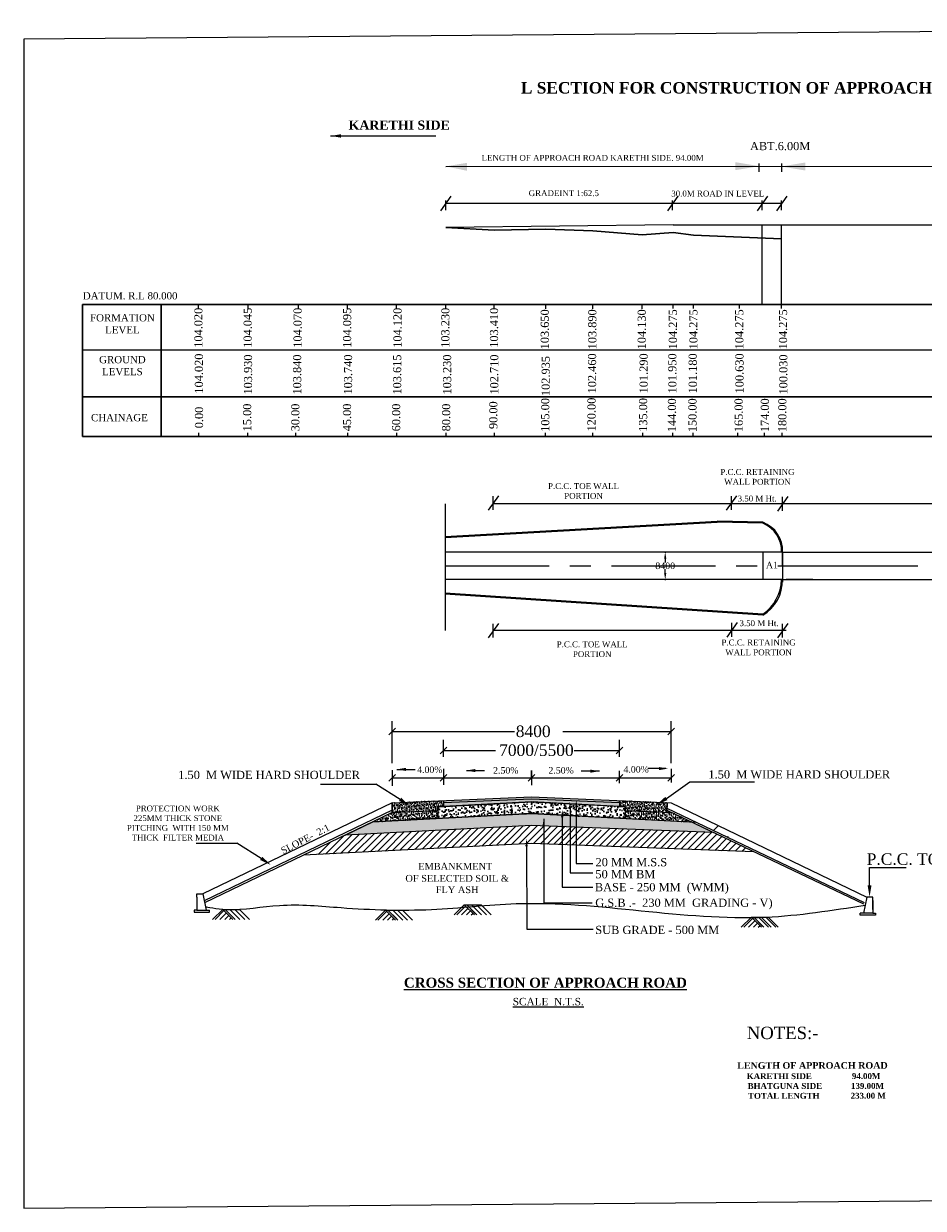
# Model space of a CAD drawing. Header units: millimetres. Extents: x -27872795 to 29991973, y -11755161 to 541449.
# Tile 19 of 37: x -20025824 to -19751111, y -11738645 to -11376943. Entities that reach past the tile are written whole.
import ezdxf

# ---------------------------------------------------------------- set-up
doc = ezdxf.new("R2010")
doc.units = ezdxf.units.MM
doc.header["$MEASUREMENT"] = 0
doc.linetypes.add('CENTER', pattern=[50.8, 31.75, -6.35, 6.35, -6.35])
doc.styles.get("Standard").update_dxf_attribs({"font": 'times.ttf'})
doc.dimstyles.get("Standard").update_dxf_attribs({"dimtxt": 400, "dimasz": 300, "dimexe": 150, "dimexo": 100, "dimgap": 0.09, "dimtad": 1, "dimtih": 1, "dimtoh": 1, "dimdec": 0, "dimzin": 0, "dimdsep": 46, "dimtxsty": 'Standard', "dimcen": 0.09, "dimadec": 0, "dimazin": 0, "dimtfac": 1, "dimtdec": 0, "dimtofl": 0, "dimtmove": 0, "dimatfit": 3, "dimfxl": 150, "dimtolj": 1, "dimtzin": 0, "dimarcsym": 0})
pattern_1 = [(37.5, (-25206599.44, -8935270.4), (-31.18171, 953.77777), [0, -752.4, 0, -841.5, 0, -804.375]), (7.5, (-25206599.4, -8935270.4), (876.03947, 1396.9623), [0, -405.9, 0, -678.15, 0, -259.875]), (327.5, (-25207208.3, -8935270.4), (1541.50022, 2.80123), [0, -247.5, 0, -891, 0, -1163.25]), (317.5, (-25207208.3, -8935270.4), (1488.03267, 434.4494), [0, -123.75, 0, -584.1, 0, -668.25])]
pattern_2 = [(37.5, (-25206599.44, -8935270.4), (-24.94537, 763.02221), [0, -601.92, 0, -673.2, 0, -643.5]), (7.5, (-25206599.4, -8935270.4), (700.83158, 1117.56984), [0, -324.72, 0, -542.52, 0, -207.9]), (327.5, (-25207086.5, -8935270.4), (1233.20018, 2.240985), [0, -198, 0, -712.8, 0, -930.6]), (317.5, (-25207086.5, -8935270.4), (1190.42614, 347.55952), [0, -99, 0, -467.28, 0, -534.6])]

# ---------------------------------------------------------------- blocks, each defined once
blk = doc.blocks.new('*D75')
at = {"color": 0, "lineweight": -2, "ltscale": 3000, "transparency": 16777216}
for p, q in [((-19830071, -11538282), (-19829771, -11538282)), ((-19829921, -11540282), (-19829921, -11541465)), ((-19829921, -11544682), (-19829921, -11543500)), ((-19830071, -11546682), (-19829771, -11546682))]:
    blk.add_line(p, q, dxfattribs=at)
at = {"color": 0, "lineweight": 25, "ltscale": 3000, "transparency": 16777216}
for points in [[(-19830254, -11540282), (-19829588, -11540282), (-19829921, -11538282)], [(-19830254, -11544682), (-19829588, -11544682), (-19829921, -11546682)]]:
    blk.add_solid(points, dxfattribs=at)
at = {"layer": 'Defpoints', "color": 0, "lineweight": 25, "ltscale": 3000, "transparency": 16777216}
for p in [(-19845612, -11538282), (-19829921, -11538282), (-19845612, -11546682)]:
    blk.add_point(p, dxfattribs=at)
at = {"color": 2, "ltscale": 3000, "transparency": 16777216, "insert": (-19829921, -11542482), "char_height": 2000, "attachment_point": 5}
blk.add_mtext('\\A1;{\\C0;8400}', dxfattribs=at)

msp = doc.modelspace()

# ---------------------------------------------------------------- hatches: boundary and pattern name
at = {"lineweight": 30}
h = msp.add_hatch(dxfattribs=at)
h.set_pattern_fill('AR-SAND', scale=396, style=0)
h.set_pattern_definition(pattern_2)
h.paths.add_polyline_path([(-19899267.8, -11617222.9), (-19899262.8, -11616059.5), (-19897629.3, -11615970.4), (-19897629.2, -11615967.2), (-19897587.8, -11614160.4), (-19913347.9, -11614828.9), (-19913347.9, -11617820.1)])
h = msp.add_hatch(dxfattribs=at)
h.set_pattern_fill('AR-CONC', scale=297, style=0)
h.set_pattern_definition([(50, (-25206599.4, -8935270.4), (2130.26274, -186.37384), [222.75, -2450.25]), (355, (-25206599.4, -8935270.4), (-412.0915, 2234.0106), [178.2, -1960.2]), (100.4514, (-25206422, -8935286), (1718.17286, 2047.63544), [189.3084, -2082.3921]), (46.1842, (-25206599.4, -8934676.4), (3169.7059, -491.5915), [334.125, -3675.375]), (96.6356, (-25206335.3, -8934717.4), (2775.9482, 2893.13), [283.9626, -3123.5876]), (351.1842, (-25206599.4, -8934676.4), (2775.946, 2893.1322), [267.3, -2940.3]), (21, (-25206302.4, -8934824.9), (1772.81394, -1195.7781), [222.75, -2450.25]), (326, (-25206302.4, -8934825), (722.6465, 2153.6956), [178.2, -1960.2]), (71.4514, (-25206154.7, -8934924.5), (2495.4612, 957.9156), [189.3084, -2082.3921]), (37.5, (-25206599.44, -8935270.4), (36.11477, 988.69475), [0, -1936.44, 0, -1989.9, 0, -1967.625]), (7.5, (-25206599.4, -8935270.4), (781.31653, 1171.40278), [0, -1134.54, 0, -1891.89, 0, -749.925]), (327.5, (-25207261.75, -8935270.4), (1585.45264, -66.98797), [0, -742.5, 0, -2316.6, 0, -3073.95]), (317.5, (-25207558.8, -8935270.4), (1732.06292, 297.3118), [0, -965.25, 0, -1538.46, 0, -2182.95])])
h.paths.add_polyline_path([(-19870719.4, -11613622.6), (-19843843.4, -11614762.6), (-19843841.5, -11614160.8), (-19870719.4, -11613020.7), (-19897587.8, -11614160.4), (-19897601.6, -11614762.9)])
h.paths.add_polyline_path([(-19870714.1, -11614501.6), (-19843847.3, -11615967.9), (-19843843.4, -11614762.6), (-19870719.4, -11613622.6), (-19897587.8, -11614762.3), (-19897587.8, -11615968.1)])
h = msp.add_hatch(dxfattribs=at)
h.set_pattern_fill('AR-SAND', scale=396, style=0)
h.set_pattern_definition(pattern_2)
h.paths.add_polyline_path([(-19843841.5, -11614160.8), (-19843841.5, -11614762.7), (-19843843.4, -11614762.7), (-19843843.4, -11615894.6), (-19842175.8, -11615981.1), (-19842181, -11617222.5), (-19829459, -11617762.1), (-19829332.4, -11614776.2)])
h = msp.add_hatch(dxfattribs=at)
h.set_pattern_fill('AR-SAND', scale=495, style=0)
h.set_pattern_definition(pattern_1)
h.paths.add_polyline_path([(-19913347.9, -11617820.1), (-19919233.9, -11620655.7), (-19899278, -11619621.5), (-19899267.8, -11617222.9)])
h = msp.add_hatch(dxfattribs=at)
h.set_pattern_fill('AR-CONC', scale=396, style=0)
h.set_pattern_definition([(50, (-25206599.4, -8935270.4), (2840.3503, -248.49845), [297, -3267]), (355, (-25206599.4, -8935270.4), (-549.4553, 2978.6808), [237.6, -2613.6]), (100.4514, (-25206362.7, -8935291), (2290.8972, 2730.1806), [252.4112, -2776.5228]), (46.1842, (-25206599.4, -8934478.4), (4226.2746, -655.4553), [445.5, -4900.5]), (96.6356, (-25206247.3, -8934533), (3701.2643, 3857.5068), [378.6167, -4164.7835]), (351.1842, (-25206599.4, -8934478.4), (3701.2613, 3857.5097), [356.4, -3920.4]), (21, (-25206203.4, -8934676.4), (2363.7519, -1594.3708), [297, -3267]), (326, (-25206203.4, -8934676.4), (963.5287, 2871.5942), [237.6, -2613.6]), (71.4514, (-25206006.5, -8934809.3), (3327.2816, 1277.2208), [252.4112, -2776.5228]), (37.5, (-25206599.4, -8935270.4), (48.15303, 1318.25966), [0, -2581.92, 0, -2653.2, 0, -2623.5]), (7.5, (-25206599.4, -8935270.4), (1041.75537, 1561.87038), [0, -1512.72, 0, -2522.52, 0, -999.9]), (327.5, (-25207482.5, -8935270.4), (2113.93685, -89.3173), [0, -990, 0, -3088.8, 0, -4098.6]), (317.5, (-25207878.5, -8935270.4), (2309.41723, 396.41573), [0, -1287, 0, -2051.28, 0, -2910.6])])
h.paths.add_polyline_path([(-19857101.1, -11615244.7), (-19870714.1, -11614501.6), (-19899262.8, -11616059.5), (-19899278, -11619621.5), (-19870732.3, -11618142.2), (-19857101.1, -11618848.8)])
h.paths.add_polyline_path([(-19842175.8, -11615981.1), (-19843847.4, -11615981.1), (-19843847.3, -11615968.3), (-19857101.1, -11615244.7), (-19857101.1, -11618848.8), (-19842190.9, -11619621.8), (-19842184.9, -11617801.4)])
h = msp.add_hatch(dxfattribs=at)
h.set_pattern_fill('AR-SAND', scale=495, style=0)
h.set_pattern_definition(pattern_1)
h.paths.add_polyline_path([(-19821907.3, -11620673.4), (-19827866.4, -11617829.7), (-19842181, -11617222.5), (-19842190.9, -11619621.8)])
h = msp.add_hatch()
h.set_pattern_fill('AR-CONC', scale=495, style=0)
h.set_pattern_definition([(50, (-25206599.4, -8935270.4), (3550.4379, -310.623), [371.25, -4083.75]), (355, (-25206599.4, -8935270.4), (-686.819, 3723.351), [297, -3267]), (100.4514, (-25206303.6, -8935296.3), (2863.6214, 3412.7257), [315.514, -3470.6535]), (46.1842, (-25206599.4, -8934280.4), (5282.8432, -819.319), [556.875, -6125.625]), (96.6356, (-25206159, -8934348.7), (4626.5804, 4821.8835), [473.271, -5205.9793]), (351.1842, (-25206599.4, -8934280.4), (4626.5766, 4821.887), [445.5, -4900.5]), (21, (-25206104.4, -8934528), (2954.6899, -1992.9635), [371.25, -4083.75]), (326, (-25206104.4, -8934528), (1204.411, 3589.4927), [297, -3267]), (71.4514, (-25205858.2, -8934694), (4159.102, 1596.526), [315.514, -3470.6535]), (37.5, (-25206599.4, -8935270.4), (60.19128, 1647.82458), [0, -3227.4, 0, -3316.5, 0, -3279.375]), (7.5, (-25206599.4, -8935270.4), (1302.1942, 1952.33797), [0, -1890.9, 0, -3153.15, 0, -1249.875]), (327.5, (-25207703.3, -8935270.4), (2642.42106, -111.64662), [0, -1237.5, 0, -3861, 0, -5123.25]), (317.5, (-25208198.3, -8935270.4), (2886.7715, 495.5197), [0, -1608.75, 0, -2564.1, 0, -3638.25])])
h.paths.add_polyline_path([(-19870732.3, -11618142.2), (-19919233.9, -11620655.7), (-19927699.6, -11624734.1), (-19870750.5, -11621782.7), (-19858994.8, -11622228.5), (-19858994.8, -11618750.7)])
h.paths.add_polyline_path([(-19857070.9, -11618850.4), (-19857070.9, -11622301.5), (-19815165.6, -11623890.6), (-19821907.3, -11620673.4)])
h.paths.add_polyline_path([(-19857070.9, -11618850.4), (-19858994.8, -11618750.7), (-19858994.8, -11622228.5), (-19857070.9, -11622301.5)])

# ---------------------------------------------------------------- linework, layer by layer
at = {"color": 7, "lineweight": 25, "ltscale": 2000}
for p, q in [((-19932092.5, -11411214), (-19899948.6, -11411214)), ((-19896953.7, -11420503), (-19520211.7, -11420382.5)), ((-19801266.4, -11422143), (-19801266.4, -11419635)), ((-19794384.9, -11419635), (-19794384.9, -11422143)), ((-19896953.7, -11433883.4), (-19896953.7, -11430903.9)), ((-19827650.4, -11431862.7), (-19896953.7, -11431862.7)), ((-19794384.9, -11431862.7), (-19829039.4, -11431862.7)), ((-19827650.4, -11433883.4), (-19827650.4, -11430903.9)), ((-19800270, -11433883.4), (-19800270, -11430903.9)), ((-19794384.9, -11433883.4), (-19794384.9, -11430903.9)), ((-19897134, -11523529.7), (-19897134, -11562269.9))]:
    msp.add_line(p, q, dxfattribs=at)
at = {"color": 7}
for p, q in [((-19895369.7, -11429645.4), (-19898537.7, -11434079.9)), ((-19826066.4, -11429645.4), (-19829234.4, -11434079.9)), ((-19798686, -11429645.4), (-19801854, -11434079.9)), ((-19792800.9, -11429645.4), (-19795968.9, -11434079.9)), ((-20007866.1, -11463894.8), (-20007866.1, -11462651.3)), ((-20007866.1, -11463894.8), (-20007866.1, -11462651.3)), ((-19972447.2, -11464020.8), (-19972447.2, -11462651.3)), ((-19957261.8, -11464020.8), (-19957261.8, -11462651.3)), ((-19941953.7, -11464020.8), (-19941953.7, -11462651.3)), ((-19941953.7, -11464020.8), (-19941953.7, -11462651.3)), ((-19941953.7, -11464020.8), (-19941953.7, -11462651.3)), ((-19926953.7, -11464020.8), (-19926953.7, -11462651.3)), ((-19926953.7, -11464020.8), (-19926953.7, -11462651.3)), ((-19926953.7, -11464020.8), (-19926953.7, -11462651.3)), ((-19926953.7, -11464020.8), (-19926953.7, -11462651.3)), ((-19926953.7, -11464020.8), (-19926953.7, -11462651.3)), ((-19911953.7, -11464020.8), (-19911953.7, -11462651.3)), ((-19911953.7, -11464020.8), (-19911953.7, -11462651.3)), ((-19911953.7, -11464020.8), (-19911953.7, -11462651.3)), ((-19911953.7, -11464020.8), (-19911953.7, -11462651.3)), ((-19911953.7, -11464020.8), (-19911953.7, -11462651.3)), ((-19896953.7, -11464020.8), (-19896953.7, -11462651.3)), ((-19896953.7, -11464020.8), (-19896953.7, -11462651.3)), ((-19896953.7, -11464020.8), (-19896953.7, -11462651.3)), ((-19882117, -11464020.8), (-19882117, -11462651.3)), ((-19882117, -11464020.8), (-19882117, -11462651.3)), ((-19882117, -11464020.8), (-19882117, -11462651.3)), ((-19866406.2, -11464020.8), (-19866406.2, -11462651.3)), ((-19866406.2, -11464020.8), (-19866406.2, -11462651.3)), ((-19866406.2, -11464020.8), (-19866406.2, -11462651.3)), ((-19851995.2, -11464020.8), (-19851995.2, -11462651.3)), ((-19851995.2, -11464020.8), (-19851995.2, -11462651.3)), ((-19851995.2, -11464020.8), (-19851995.2, -11462651.3)), ((-19836995.2, -11464020.8), (-19836995.2, -11462651.3)), ((-19836995.2, -11464020.8), (-19836995.2, -11462651.3)), ((-19827538.9, -11463894.8), (-19827538.9, -11462651.3)), ((-19821284.4, -11463894.8), (-19821284.4, -11462651.3)), ((-19821284.4, -11463894.8), (-19821284.4, -11462651.3)), ((-19807273.6, -11463894.8), (-19807273.6, -11462651.3)), ((-19794385.9, -11463894.8), (-19794385.9, -11462651.3)), ((-20007866.1, -11476574.2), (-19773391.4, -11476574.2)), ((-19773391.4, -11476574.2), (-19496801.5, -11476574.2)), ((-19880846.4, -11521059.4), (-19884014.4, -11525493.9)), ((-19882430.4, -11525383.3), (-19882430.4, -11521170)), ((-19803687.6, -11523529.7), (-19882430.4, -11523529.7)), ((-19792998.7, -11523529.7), (-19845307.9, -11523529.7)), ((-19808143.1, -11521059.4), (-19811311.1, -11525493.9)), ((-19809727.1, -11525383.3), (-19809727.1, -11521170)), ((-19792505.2, -11521312.4), (-19795673.2, -11525746.9)), ((-19794089.2, -11525636.3), (-19794089.2, -11521423)), ((-19773391.4, -11523529.7), (-19794089.2, -11523529.7)), ((-19747275, -11523529.7), (-19773391.4, -11523529.7)), ((-19762381.5, -11523529.7), (-19773391.4, -11523529.7)), ((-19800089.2, -11538282.2), (-19800089.2, -11546682.2)), ((-19794089.2, -11538282.2), (-19773391.4, -11538282.2)), ((-19773391.4, -11538282.2), (-19505211.7, -11538282.2)), ((-19794089.2, -11546682.2), (-19773391.4, -11546682.2)), ((-19773391.4, -11546682.2), (-19505211.7, -11546682.2)), ((-19807962.4, -11559799.6), (-19811130.4, -11564234.1)), ((-19809546.4, -11564123.5), (-19809546.4, -11559910.3)), ((-19880846.4, -11560064.5), (-19884014.4, -11564499)), ((-19882430.4, -11564388.4), (-19882430.4, -11560175.1)), ((-19845307.9, -11562269.9), (-19882430.4, -11562269.9)), ((-19792998.7, -11562269.9), (-19845307.9, -11562269.9)), ((-19792505.2, -11560052.7), (-19795673.2, -11564487.2)), ((-19794089.2, -11564376.5), (-19794089.2, -11560163.3)), ((-19913343, -11602746.5), (-19913343, -11589871.9)), ((-19828091, -11602746.5), (-19828091, -11589871.9)), ((-19913343, -11593091.2), (-19875923.1, -11593091.2)), ((-19897587.8, -11600815.9), (-19897587.8, -11595555)), ((-19861205.8, -11593091.2), (-19828091, -11593091.2)), ((-19843850.5, -11600815.9), (-19843850.5, -11595555)), ((-19897587.8, -11598859.5), (-19881725.2, -11598859.5)), ((-19857715.5, -11598859.5), (-19843850.5, -11598859.5)), ((-19912328.1, -11606238.8), (-19914357.9, -11608268.6)), ((-19913343, -11604907.8), (-19913343, -11609599.5)), ((-19911835.8, -11604639.5), (-19906291.7, -11604639.5)), ((-19896572.9, -11606238.8), (-19898602.7, -11608268.6)), ((-19897587.8, -11604494.8), (-19897587.8, -11609390.7)), ((-19890649.7, -11605002.3), (-19885105.6, -11605002.3)), ((-19869702.1, -11606225.6), (-19871731.9, -11608255.4)), ((-19870717, -11607253.7), (-19870717, -11604996)), ((-19870717, -11604996), (-19870717, -11609485.1)), ((-19850024.5, -11605151.7), (-19855568.6, -11605151.7)), ((-19842835.6, -11606238.8), (-19844865.4, -11608268.6)), ((-19843850.5, -11608864.8), (-19843850.5, -11605090.4)), ((-19829718.3, -11604361.2), (-19835262.4, -11604361.2)), ((-19827076.1, -11606238.8), (-19829105.9, -11608268.6)), ((-19828091, -11604473.2), (-19828091, -11608655.9)), ((-19935155.3, -11609172.6), (-19918310.3, -11609163.1)), ((-19910875.3, -11613776.4), (-19918310.3, -11609163.1)), ((-19913343, -11607253.7), (-19828091, -11607253.7)), ((-19829562.2, -11613491.9), (-19822396.6, -11608470.2)), ((-19822396.6, -11608470.2), (-19802614.7, -11608470.2)), ((-19913347.9, -11614828.9), (-19870719.4, -11613020.7)), ((-19897587.8, -11614762.3), (-19870719.4, -11613622.6)), ((-19870719.4, -11613020.7), (-19828091, -11614828.9)), ((-19870719.4, -11613622.6), (-19843841.5, -11614762.7)), ((-19843841.5, -11614160.8), (-19843847.4, -11615981.1)), ((-19913347.9, -11614828.9), (-19971099.1, -11642650.7)), ((-19913347.9, -11617096.3), (-19970674.1, -11644713.3)), ((-19913347.9, -11617820.1), (-19970604.9, -11645403.9)), ((-19913347.9, -11617820.1), (-19899268.7, -11617222.9)), ((-19870714.1, -11614501.6), (-19899262.8, -11616059.5)), ((-19843850.5, -11615968.1), (-19870714.1, -11614501.6)), ((-19858994.8, -11616750.4), (-19858994.8, -11636205.4)), ((-19857070.9, -11616185.7), (-19857070.9, -11633336.2)), ((-19844382.9, -11615968.1), (-19843850.5, -11615968.1)), ((-19842175.8, -11615981.1), (-19842184.9, -11617801.4)), ((-19842182, -11617222.4), (-19827866.4, -11617829.7)), ((-19829430.2, -11617083.4), (-19769406.3, -11645727.3)), ((-19829406, -11616512.1), (-19769153.9, -11645265)), ((-19828091, -11614828.9), (-19768357.4, -11643605.7)), ((-19870732.3, -11618142.2), (-19820537.2, -11620744.4)), ((-19866994.3, -11619711.6), (-19867001, -11645340.5)), ((-19861361.2, -11619266.1), (-19861366.7, -11640625.6)), ((-19933645.2, -11630501.7), (-19927887.3, -11624743.9)), ((-19933645.2, -11630501.7), (-19927887.3, -11624743.9)), ((-19931374.6, -11630384.1), (-19925616.7, -11624626.2)), ((-19929104, -11630266.4), (-19923346.1, -11624508.5)), ((-19870750.5, -11621782.7), (-19927699.6, -11624734.1)), ((-19926833.4, -11630148.7), (-19921075.5, -11624390.8)), ((-19924562.8, -11630031), (-19918804.9, -11624273.2)), ((-19924562.8, -11630031), (-19918804.9, -11624273.2)), ((-19922292.1, -11629913.4), (-19916534.3, -11624155.5)), ((-19922292.1, -11629913.4), (-19916534.3, -11624155.5)), ((-19920021.5, -11629795.7), (-19914263.7, -11624037.8)), ((-19917750.9, -11629678), (-19911993, -11623920.1)), ((-19915480.3, -11629560.3), (-19909722.4, -11623802.5)), ((-19913209.7, -11629442.7), (-19907451.8, -11623684.8)), ((-19910939.1, -11629325), (-19905181.2, -11623567.1)), ((-19908668.5, -11629207.3), (-19902910.6, -11623449.4)), ((-19906397.9, -11629089.6), (-19900497.6, -11623189.4)), ((-19904127.2, -11628972), (-19898344.6, -11623189.4)), ((-19901856.6, -11628854.3), (-19896098.8, -11623096.4)), ((-19899324.9, -11628475.5), (-19893828.1, -11622978.7)), ((-19897315.4, -11628618.9), (-19891557.5, -11622861.1)), ((-19895044.8, -11628501.3), (-19889286.9, -11622743.4)), ((-19892774.2, -11628383.6), (-19887016.3, -11622625.7)), ((-19890503.6, -11628265.9), (-19884745.7, -11622508)), ((-19888233, -11628148.2), (-19882475.1, -11622390.4)), ((-19885962.3, -11628030.6), (-19880204.5, -11622272.7)), ((-19883691.7, -11627912.9), (-19877933.9, -11622155)), ((-19881421.1, -11627795.2), (-19875663.2, -11622037.3)), ((-19879150.5, -11627677.5), (-19873392.6, -11621919.7)), ((-19876879.9, -11627559.9), (-19871122, -11621802)), ((-19874609.3, -11627442.2), (-19869015.6, -11621848.5)), ((-19872300.4, -11627286.2), (-19866941.3, -11621927.2)), ((-19815165.6, -11623890.6), (-19870750.5, -11621782.7)), ((-19870129.4, -11627268.2), (-19864867.1, -11622005.8)), ((-19868055.1, -11627346.9), (-19862792.8, -11622084.5)), ((-19865980.9, -11627425.5), (-19860718.5, -11622163.2)), ((-19863906.6, -11627504.2), (-19858644.2, -11622241.8)), ((-19862311.6, -11627564.7), (-19857277.3, -11622293.7)), ((-19860426.6, -11627636.1), (-19855164.3, -11622373.8)), ((-19858202.6, -11627565.1), (-19853090, -11622452.4)), ((-19856049.7, -11627565.1), (-19851213.3, -11622728.7)), ((-19854203.8, -11627872.1), (-19849521, -11623189.4)), ((-19852129.5, -11627950.8), (-19846867.2, -11622688.4)), ((-19850055.2, -11628029.4), (-19844792.9, -11622767.1)), ((-19847981, -11628108.1), (-19842718.6, -11622845.7)), ((-19847981, -11628108.1), (-19843062.2, -11623189.4)), ((-19845906.7, -11628186.8), (-19840909.3, -11623189.4)), ((-19843832.4, -11628265.4), (-19838756.3, -11623189.4)), ((-19841758.1, -11628344.1), (-19836495.8, -11623081.7)), ((-19839683.8, -11628422.7), (-19834450.5, -11623189.4)), ((-19837609.6, -11628501.4), (-19832297.5, -11623189.4)), ((-19837609.6, -11628501.4), (-19833085.8, -11623977.7)), ((-19835535.3, -11628580.1), (-19830362.1, -11623406.9)), ((-19833461, -11628658.7), (-19828198.7, -11623396.4)), ((-19833461, -11628658.7), (-19828198.7, -11623396.4)), ((-19831386.7, -11628737.4), (-19826124.4, -11623475)), ((-19831386.7, -11628737.4), (-19826124.4, -11623475)), ((-19829312.5, -11628816), (-19824050.1, -11623553.7)), ((-19829312.5, -11628816), (-19824050.1, -11623553.7)), ((-19827238.2, -11628894.7), (-19821975.8, -11623632.3)), ((-19827238.2, -11628894.7), (-19821975.8, -11623632.3)), ((-19827238.2, -11628894.7), (-19821975.8, -11623632.3)), ((-19827238.2, -11628894.7), (-19821975.8, -11623632.3)), ((-19825163.9, -11628973.4), (-19819901.5, -11623711)), ((-19825163.9, -11628973.4), (-19819901.5, -11623711)), ((-19825163.9, -11628973.4), (-19819901.5, -11623711)), ((-19825163.9, -11628973.4), (-19819901.5, -11623711)), ((-19825163.9, -11628973.4), (-19819901.5, -11623711)), ((-19825163.9, -11628973.4), (-19819901.5, -11623711)), ((-19823089.6, -11629052), (-19817827.3, -11623789.7)), ((-19823089.6, -11629052), (-19817827.3, -11623789.7)), ((-19823089.6, -11629052), (-19817827.3, -11623789.7)), ((-19821015.3, -11629130.7), (-19815753, -11623868.3)), ((-19821015.3, -11629130.7), (-19815753, -11623868.3)), ((-19821015.3, -11629130.7), (-19815753, -11623868.3)), ((-19821015.3, -11629130.7), (-19815753, -11623868.3)), ((-19818941.1, -11629209.3), (-19814120.9, -11624389.1)), ((-19818941.1, -11629209.3), (-19814120.9, -11624389.1)), ((-19818941.1, -11629209.3), (-19814120.9, -11624389.1)), ((-19818941.1, -11629209.3), (-19814120.9, -11624389.1)), ((-19816866.8, -11629288), (-19812663.4, -11625084.6)), ((-19816866.8, -11629288), (-19812663.4, -11625084.6)), ((-19816866.8, -11629288), (-19812663.4, -11625084.6)), ((-19816866.8, -11629288), (-19812663.4, -11625084.6)), ((-19816866.8, -11629288), (-19812663.4, -11625084.6)), ((-19815183.8, -11623299.1), (-19813727.8, -11621843.1)), ((-19815183.8, -11623299.1), (-19813727.8, -11621843.1)), ((-19815183.8, -11623299.1), (-19813727.8, -11621843.1)), ((-19813726.3, -11623994.6), (-19813678.7, -11623947)), ((-19813726.3, -11623994.6), (-19813678.7, -11623947)), ((-19813726.3, -11623994.6), (-19813678.7, -11623947)), ((-19813726.3, -11623994.6), (-19813678.7, -11623947)), ((-19973137, -11627205.9), (-19960719.9, -11627196.4)), ((-19953284.9, -11631809.7), (-19960719.9, -11627196.4)), ((-19870777.8, -11627243.6), (-19940398.2, -11630851.7)), ((-19935915.8, -11630619.4), (-19932197.3, -11626900.9)), ((-19872270.1, -11628006.5), (-19872191.5, -11653462.4)), ((-19802732, -11629824), (-19870777.8, -11627243.6)), ((-19814792.5, -11629366.7), (-19811206, -11625780.1)), ((-19814792.5, -11629366.7), (-19811206, -11625780.1)), ((-19814792.5, -11629366.7), (-19811206, -11625780.1)), ((-19814792.5, -11629366.7), (-19811206, -11625780.1)), ((-19812718.2, -11629445.3), (-19809748.6, -11626475.7)), ((-19812718.2, -11629445.3), (-19809748.6, -11626475.7)), ((-19812718.2, -11629445.3), (-19809748.6, -11626475.7)), ((-19812718.2, -11629445.3), (-19809748.6, -11626475.7)), ((-19812718.2, -11629445.3), (-19809748.6, -11626475.7)), ((-19812718.2, -11629445.3), (-19809748.6, -11626475.7)), ((-19810811.5, -11625385.6), (-19810589.2, -11625163.3)), ((-19810811.5, -11625385.6), (-19810589.2, -11625163.3)), ((-19810811.5, -11625385.6), (-19810589.2, -11625163.3)), ((-19810811.5, -11625385.6), (-19810589.2, -11625163.3)), ((-19810643.9, -11629524), (-19808291.1, -11627171.2)), ((-19810643.9, -11629524), (-19808291.1, -11627171.2)), ((-19810643.9, -11629524), (-19808291.1, -11627171.2)), ((-19810643.9, -11629524), (-19808291.1, -11627171.2)), ((-19810643.9, -11629524), (-19808291.1, -11627171.2)), ((-19810643.9, -11629524), (-19808291.1, -11627171.2)), ((-19810643.9, -11629524), (-19808291.1, -11627171.2)), ((-19810643.9, -11629524), (-19808291.1, -11627171.2)), ((-19810643.9, -11629524), (-19808291.1, -11627171.2)), ((-19809400.7, -11626127.7), (-19809354, -11626081.1)), ((-19808569.7, -11629602.6), (-19806833.7, -11627866.7)), ((-19808569.7, -11629602.6), (-19806833.7, -11627866.7)), ((-19808569.7, -11629602.6), (-19806833.7, -11627866.7)), ((-19808569.7, -11629602.6), (-19806833.7, -11627866.7)), ((-19808569.7, -11629602.6), (-19806833.7, -11627866.7)), ((-19806495.4, -11629681.3), (-19805376.3, -11628562.2)), ((-19857137.8, -11633336.2), (-19852048.5, -11633336.2)), ((-19767524.7, -11640000), (-19767524.7, -11634553.4)), ((-19767524.7, -11634553.4), (-19756367.2, -11634553.4)), ((-19858994.8, -11636205.4), (-19852049.7, -11636205.4)), ((-19972911.7, -11643682.9), (-19972911.7, -11642650.7)), ((-19972911.7, -11642650.7), (-19971099.1, -11642650.7)), ((-19971099.1, -11642650.7), (-19970085.4, -11647569.9)), ((-19861366.7, -11640625.6), (-19852048.5, -11640625.6)), ((-19972911.7, -11643682.9), (-19972911.7, -11647569.9)), ((-19894342.9, -11649082.9), (-19891276, -11646016)), ((-19893604.6, -11649082.9), (-19890906.9, -11646385.2)), ((-19891276, -11646016), (-19888209.1, -11649082.9)), ((-19891276, -11646016), (-19886107.8, -11646016)), ((-19890537.7, -11646016), (-19887840, -11648713.7)), ((-19890537.7, -11646016), (-19887470.8, -11649082.9)), ((-19889061.1, -11646016), (-19885994.2, -11649082.9)), ((-19887584.4, -11646016), (-19884517.5, -11649082.9)), ((-19886107.8, -11646016), (-19883040.9, -11649082.9)), ((-19867000.1, -11645341.4), (-19867001, -11645340.5)), ((-19867000.1, -11645341.4), (-19852281.2, -11645341.4)), ((-19768357.4, -11643605.7), (-19769371.1, -11648524.9)), ((-19768646.6, -11644638), (-19768574.6, -11644638)), ((-19766544.8, -11643605.7), (-19768357.4, -11643605.7)), ((-19766544.8, -11644638), (-19766544.8, -11643605.7)), ((-19766544.8, -11647456), (-19766544.8, -11644240.6)), ((-19766544.8, -11644638), (-19766544.8, -11648524.9)), ((-19972911.7, -11647569.9), (-19973759.1, -11647569.9)), ((-19973759.1, -11647569.9), (-19973759.1, -11648210.8)), ((-19973759.1, -11648210.8), (-19969050, -11648210.8)), ((-19972911.7, -11647569.9), (-19969050, -11647569.9)), ((-19969050, -11648210.8), (-19969050, -11647569.9)), ((-19968127.4, -11650438), (-19965060.5, -11647371.1)), ((-19967389.1, -11650438), (-19964691.4, -11647740.3)), ((-19965912.4, -11650438), (-19963953, -11648478.6)), ((-19965060.5, -11647371.1), (-19961993.6, -11650438)), ((-19965060.5, -11647371.1), (-19959892.3, -11647371.1)), ((-19964435.8, -11650438), (-19963214.7, -11649216.9)), ((-19964322.2, -11647371.1), (-19961624.5, -11650068.8)), ((-19964322.2, -11647371.1), (-19961255.3, -11650438)), ((-19962959.2, -11650438), (-19962476.4, -11649955.2)), ((-19962845.6, -11647371.1), (-19959778.7, -11650438)), ((-19961368.9, -11647371.1), (-19958302, -11650438)), ((-19959892.3, -11647371.1), (-19956825.4, -11650438)), ((-19918416.5, -11650661.7), (-19915349.6, -11647594.8)), ((-19917678.1, -11650661.7), (-19914980.4, -11647964)), ((-19916201.5, -11650661.7), (-19914242.1, -11648702.3)), ((-19915349.6, -11647594.8), (-19912282.7, -11650661.7)), ((-19915349.6, -11647594.8), (-19910181.3, -11647594.8)), ((-19914724.9, -11650661.7), (-19913503.8, -11649440.6)), ((-19914611.3, -11647594.8), (-19911913.5, -11650292.5)), ((-19914611.3, -11647594.8), (-19911544.4, -11650661.7)), ((-19913248.2, -11650661.7), (-19912765.5, -11650178.9)), ((-19913134.6, -11647594.8), (-19910067.7, -11650661.7)), ((-19911658, -11647594.8), (-19908591.1, -11650661.7)), ((-19910181.3, -11647594.8), (-19907114.5, -11650661.7)), ((-19892127.9, -11649082.9), (-19890168.5, -11647123.5)), ((-19890651.3, -11649082.9), (-19889430.2, -11647861.8)), ((-19889174.7, -11649082.9), (-19888691.9, -11648600.1)), ((-19806688.7, -11652847.4), (-19803621.9, -11649780.5)), ((-19805950.4, -11652847.4), (-19803252.7, -11650149.7)), ((-19803621.9, -11649780.5), (-19800555, -11652847.4)), ((-19803621.9, -11649780.5), (-19798453.6, -11649780.5)), ((-19802883.5, -11649780.5), (-19800185.8, -11652478.3)), ((-19802883.5, -11649780.5), (-19799816.7, -11652847.4)), ((-19801406.9, -11649780.5), (-19798340, -11652847.4)), ((-19800668.6, -11649780.5), (-19797601.7, -11652847.4)), ((-19799191.9, -11649780.5), (-19796125.1, -11652847.4)), ((-19798453.6, -11649780.5), (-19795386.7, -11652847.4)), ((-19770406.5, -11649165.8), (-19770406.5, -11648524.9)), ((-19766544.8, -11648524.9), (-19770406.5, -11648524.9)), ((-19765697.5, -11649165.8), (-19770406.5, -11649165.8)), ((-19766544.8, -11648524.9), (-19765697.5, -11648524.9)), ((-19765697.5, -11648524.9), (-19765697.5, -11649165.8)), ((-19872191.5, -11653462.4), (-19851969.8, -11653462.4)), ((-19804473.8, -11652847.4), (-19802514.4, -11650888)), ((-19802997.1, -11652847.4), (-19801776.1, -11651626.3)), ((-19801520.5, -11652847.4), (-19801037.7, -11652364.7))]:
    msp.add_line(p, q, dxfattribs=at)
at = {"color": 0, "lineweight": 25, "ltscale": 2000}
for p, q in [((-19827538.9, -11438376.3), (-19896953.7, -11439161.3)), ((-19827538.9, -11438376.3), (-19613368.3, -11438376.3)), ((-19800270, -11462651.3), (-19800270, -11438376.3)), ((-19800270, -11462651.3), (-19800270, -11439132.1)), ((-19794385.9, -11462651.3), (-19794385.9, -11438376.3)), ((-19794384.9, -11462651.3), (-19794384.9, -11439121.9)), ((-19794384.9, -11462651.3), (-19794384.9, -11442621.3)), ((-19794384.9, -11462651.3), (-19794384.9, -11443366.9)), ((-19972361.6, -11502987.5), (-19972361.6, -11501861.5)), ((-19957400.1, -11502987.5), (-19957400.1, -11501861.5)), ((-19942763.7, -11502987.5), (-19942763.7, -11501861.5)), ((-19926826.5, -11502987.5), (-19926826.5, -11501861.5)), ((-19911864.9, -11502987.5), (-19911864.9, -11501861.5)), ((-19896795, -11502987.5), (-19896795, -11501861.5)), ((-19882050.4, -11502987.5), (-19882050.4, -11501861.5)), ((-19866438.4, -11502987.5), (-19866438.4, -11501861.5)), ((-19852018.8, -11502987.5), (-19852018.8, -11501861.5)), ((-19836736.9, -11502987.5), (-19836736.9, -11501861.5)), ((-19827635.3, -11502987.5), (-19827635.3, -11501861.5)), ((-19821350.9, -11502987.5), (-19821350.9, -11501861.5)), ((-19807700.7, -11502987.5), (-19807700.7, -11501861.5)), ((-19799577.6, -11502987.5), (-19799577.6, -11501861.5)), ((-19794162.1, -11502987.5), (-19794162.1, -11501861.5)), ((-19794089.2, -11538282.2), (-19897134, -11538282.2)), ((-19794089.2, -11546682.2), (-19897134, -11546682.2))]:
    msp.add_line(p, q, dxfattribs=at)
at = {"color": 2, "lineweight": 30, "ltscale": 2000}
for p, q in [((-19882117, -11439941.3), (-19896953.7, -11439161.3)), ((-19866406.2, -11439716.3), (-19882117, -11439941.3)), ((-19851995.2, -11440191.3), (-19866406.2, -11439716.3)), ((-19836995.2, -11441361.3), (-19851995.2, -11440191.3)), ((-19827538.9, -11440701.3), (-19836995.2, -11441361.3)), ((-19821284.4, -11441471.3), (-19827538.9, -11440701.3)), ((-19821284.4, -11441471.3), (-19794384.9, -11442621.3))]:
    msp.add_line(p, q, dxfattribs=at)
at = {"color": 7, "lineweight": 30}
for p, q in [((-19773391.4, -11462651.3), (-20007866.1, -11462651.3)), ((-19496801.5, -11462651.3), (-19773391.4, -11462651.3)), ((-20007865.4, -11502987.5), (-19776825.1, -11502987.5)), ((-19776825.1, -11502987.5), (-19773391.4, -11502987.5)), ((-19773391.4, -11502987.5), (-19520211.7, -11502987.5)), ((-19897587.8, -11614160.4), (-19897629.3, -11615970.4)), ((-19897587.8, -11614160.4), (-19897587.8, -11614762.3)), ((-19843841.5, -11614160.8), (-19843841.5, -11614762.7)), ((-19913347.9, -11614828.9), (-19913347.9, -11617820.1)), ((-19843850.5, -11615981.1), (-19842175.8, -11615981.1)), ((-19842175.8, -11615981.1), (-19842174.3, -11616690)), ((-19829332.4, -11614776.2), (-19829459, -11617762.1)), ((-19870732.3, -11618142.2), (-19919233.9, -11620655.7))]:
    msp.add_line(p, q, dxfattribs=at)
at = {"color": 7, "lineweight": 30, "ltscale": 2000}
for p, q in [((-20007866.1, -11502987.2), (-20007866.1, -11462651.3)), ((-19983841.8, -11502987.5), (-19983841.8, -11462651.3))]:
    msp.add_line(p, q, dxfattribs=at)
at = {"color": 7, "ltscale": 3000}
for p, q in [((-19897134, -11533541.8), (-19814089.2, -11528832.2)), ((-19897134, -11533841.8), (-19814089.2, -11529132.2)), ((-19800089.2, -11529192.5), (-19814089.2, -11528832.2)), ((-19814089.2, -11528832.2), (-19814089.2, -11529132.2)), ((-19800089.2, -11529492.5), (-19814089.2, -11529132.2)), ((-19794389.2, -11538282.2), (-19794389.2, -11537913.3)), ((-19794089.2, -11538282.2), (-19794389.2, -11538282.2)), ((-19794089.2, -11538282.2), (-19794089.2, -11547482.2)), ((-19794089.2, -11542482.2), (-19794089.2, -11538282.2)), ((-19792998.7, -11538282.2), (-19784839.2, -11538282.2)), ((-19784839.2, -11546682.2), (-19792998.7, -11546682.2)), ((-19800089.2, -11557271.8), (-19897134, -11550866.2)), ((-19800089.2, -11557571.8), (-19897134, -11551166.2))]:
    msp.add_line(p, q, dxfattribs=at)
at = {"color": 7, "linetype": 'CENTER', "ltscale": 1000}
for p, q in [((-19897134, -11542482.2), (-19773391.4, -11542482.2)), ((-19773391.4, -11542482.2), (-19752806.6, -11542482.2))]:
    msp.add_line(p, q, dxfattribs=at)
at = {"color": 7, "linetype": 'ByBlock', "lineweight": -2}
for p, q in [((-19912328.1, -11592076.3), (-19914357.9, -11594106.1)), ((-19829105.9, -11594106.1), (-19827076.1, -11592076.3)), ((-19896572.9, -11597844.6), (-19898602.7, -11599874.4)), ((-19844865.4, -11599874.4), (-19842835.6, -11597844.6))]:
    msp.add_line(p, q, dxfattribs=at)
at = {"color": 0, "lineweight": 25, "ltscale": 2000}
msp.add_lwpolyline([(-20025824.2, -11738644.8), (-19453623.8, -11733920.6), (-19453623.8, -11376942.8), (-20025824.2, -11381667)], close=True, dxfattribs=at)
at = {"color": 7, "lineweight": 30}
for points in [[(-20007866.1, -11490896.4), (-19808635.4, -11490896.4), (-19798635.4, -11490896.4), (-19788635.4, -11490896.4), (-19778635.4, -11490896.4), (-19773391.4, -11490896.4)], [(-19773391.4, -11490896.4), (-19496801.5, -11490896.4)]]:
    msp.add_lwpolyline(points, dxfattribs=at)
at = {"color": 7}
for points in [[(-19897587.8, -11614762.3), (-19870719.4, -11613622.6), (-19843843.4, -11614762.6), (-19843843.4, -11615968.1), (-19870714.1, -11614501.6), (-19897629.2, -11615967.2), (-19897567.1, -11614159.5)], [(-19899262.8, -11616059.5), (-19870714.1, -11614501.6), (-19842175.8, -11615981.1), (-19842190.9, -11619621.8), (-19870732.3, -11618142.2), (-19899278, -11619621.5), (-19899262.8, -11616059.5)], [(-19927699.6, -11624734.1), (-19919233.9, -11620655.7), (-19870732.3, -11618142.2), (-19821907.3, -11620673.4), (-19815165.6, -11623890.6), (-19870750.5, -11621782.7), (-19927699.6, -11624734.1)]]:
    msp.add_lwpolyline(points, dxfattribs=at)
at = {"color": 7, "ltscale": 3000}
for centre, radius, start, end in [((-19803385.4, -11537893.3), 9304.2, 357.604324, 69.251955), ((-19803503.7, -11537949.7), 9120.5, 357.910894, 68.014458), ((-19806665.2, -11546850.8), 12577.1, 301.523734, 0.767858), ((-19807766.9, -11546355.1), 13346.1, 305.11843, 358.595483)]:
    msp.add_arc(centre, radius, start, end, dxfattribs=at)
at = {"color": 7}
msp.add_open_spline([(-19970307, -11646494.3), (-19969995.9, -11646620.3), (-19961621.4, -11648248.9), (-19946789.9, -11645202.3), (-19925960.8, -11647296.7), (-19901832.1, -11648128.5), (-19858693.3, -11642727.3), (-19814302.7, -11653273), (-19778953.7, -11647665.8), (-19768864.3, -11646065.3)], degree=3, knots=[1519.37641032, 1519.37641032, 1519.37641032, 1519.37641032, 4564.83833561, 9792.09502531, 15871.66791326, 24798.48285478, 33160.60354872, 57858.14480792, 67723.15551468, 67723.15551468, 67723.15551468, 67723.15551468], dxfattribs=at)
at = {"color": 7, "ltscale": 2000}
msp.add_solid([(-19928892.5, -11410680.7), (-19928892.5, -11411747.3), (-19932092.5, -11411214)], dxfattribs=at)
at = {"color": 7, "lineweight": 25, "ltscale": 2}
for points in [[(-19890426, -11419426.1), (-19890426, -11421856.1), (-19896953.7, -11420503)], [(-19808465.2, -11421654.4), (-19808465.2, -11419224.4), (-19801175.2, -11420439.4)], [(-19787133.2, -11419331.1), (-19787133.2, -11421761.1), (-19794423.2, -11420546.1)]]:
    msp.add_solid(points, dxfattribs=at)
at = {"color": 7}
for points in [[(-19909072.6, -11605100), (-19911924.6, -11604624.7), (-19909072.6, -11604149.4)], [(-19887877.7, -11605462.9), (-19890729.7, -11604987.5), (-19887877.7, -11604512.2)], [(-19852796.6, -11604691.1), (-19849944.5, -11605166.4), (-19852796.6, -11605641.8)], [(-19831870.3, -11603900.7), (-19829018.3, -11604376), (-19831870.3, -11604851.3)], [(-19857456.3, -11616185.7), (-19857075.7, -11613902.2), (-19856695.1, -11616185.7)], [(-19861741.7, -11619266.1), (-19861361.2, -11616982.6), (-19860980.6, -11619266.1)], [(-19859412.5, -11616750.4), (-19859031.9, -11614466.9), (-19858651.3, -11616750.4)], [(-19867467.5, -11622333.3), (-19867087, -11620049.8), (-19866706.4, -11622333.3)], [(-19872655.3, -11628076.4), (-19872274.7, -11625792.9), (-19871894.1, -11628076.4)], [(-19766932.7, -11640000), (-19767524.7, -11643552.2), (-19768116.7, -11640000)]]:
    msp.add_solid(points, dxfattribs=at)
at = {"color": 7, "ltscale": 5}
for points in [[(-19910542.3, -11613286.9), (-19907938.1, -11615774.1), (-19911208.3, -11614265.9)], [(-19829243, -11613990.5), (-19832554, -11615406.7), (-19829881.3, -11612993.2)], [(-19952951.9, -11631320.2), (-19950347.7, -11633807.4), (-19953617.8, -11632299.2)]]:
    msp.add_solid(points, dxfattribs=at)

# ---------------------------------------------------------------- texts
at = {"color": 7}
for s, height, p in [('8400', 3523.97, (-19875559.4, -11594762.8)), ('7000/5500', 3523.97, (-19880639.4, -11600529)), ('4.00%%%', 1982.24, (-19905669.7, -11605706.2)), ('2.50%%%', 1982.24, (-19882472.9, -11605919.5)), ('2.50%%%', 1982.24, (-19865580, -11605909.4)), ('4.00%%%', 1982.24, (-19842663.8, -11605617.6)), ('20 MM M.S.S', 2505.938, (-19851205.4, -11634209)), ('P.C.C. TOE WALL', 3523.975, (-19768403.6, -11633777.7)), ('50 MM BM', 2505.94, (-19851249.1, -11637874)), ('BASE - 250 MM  (WMM)', 2505.938, (-19851407.9, -11641841.8)), ('G.S.B .-  230 MM  GRADING - V)', 2505.938, (-19851277.9, -11646594.6)), ('SUB GRADE - 500 MM  ', 2505.938, (-19851282.5, -11654898.9)), ('NOTES:-', 3782.71, (-19805033.4, -11686971.6))]:
    msp.add_text(s, height=height, dxfattribs=at).set_placement(p)
msp.add_text('SLOPE-  2:1', height=2088.281, rotation=27.411945, dxfattribs=at).set_placement((-19946594, -11630562.1))
at = {"color": 7, "lineweight": 25, "insert": (-19720232.6, -11394763.7), "char_height": 3500, "width": 406852.132, "attachment_point": 2}
msp.add_mtext('{\\fTimes New Roman|b1|i0|c0|p18;L SECTION FOR CONSTRUCTION OF APPROACH ROAD FOR  BRIDGE ACROSS NALA\\fTimes New Roman|b1|i1|c0|p18; \\fTimes New Roman|b1|i0|c0|p18;ON KARETHI - BHATGUNA   ROAD }', dxfattribs=at)
at = {"color": 7}
for s, insert, char_height, width, attachment_point in [('{\\fTimes New Roman|b1|i0|c0|p18;KARETHI SIDE}', (-19926610.2, -11406503.4), 2800, 276358.023, 1), (' {\\H0.62267x;ABT.6.00M}', (-19795583.2, -11413067), 4000, 20842.843, 2), (' LENGTH OF APPROACH ROAD KARETHI SIDE. 94.00M', (-19852421.5, -11417001.5), 1800, 86274.273, 2), ('GRADEINT 1:62.5', (-19860888.5, -11427786.2), 1800, 86274.273, 2), ('30.0M ROAD IN LEVEL', (-19813881.1, -11427918.9), 1800, 86274.273, 2), (' DATUM. R.L 80.000', (-19993727.4, -11458924.2), 2200, 29298.105, 2), ('FORMATION LEVEL', (-19995673.9, -11465639), 2200, 9755.966, 2), ('GROUND LEVELS', (-19995673.9, -11478418.9), 2200, 9755.966, 2), ('CHAINAGE', (-19996587.9, -11496128.3), 2200, 9755.966, 2), ('P.C.C. RETAINING WALL PORTION', (-19801764, -11515332.8), 1800, 29884.38, 5), ('P.C.C. TOE WALL PORTION', (-19854878.3, -11519636.2), 1800, 29884.38, 5), ('3.50 M Ht.', (-19801849.6, -11521955.3), 1800, 29884.38, 5), ('{\\fTimes New Roman|b0|i0|c0|p18;\\C256;A1}', (-19797321.8, -11541259.8), 2000, 30982.271, 2), ('3.50 M Ht.', (-19801282.1, -11560004.5), 1800, 29884.38, 5), ('P.C.C. TOE WALL PORTION', (-19852228, -11567944.6), 1800, 29884.38, 5), ('P.C.C. RETAINING WALL PORTION', (-19801420.5, -11567405.1), 1800, 29884.38, 5), ('PROTECTION WORK\\P225MM THICK STONE PITCHING  WITH 150 MM THICK  FILTER MEDIA', (-19978755.7, -11615655.8), 1782, 35078.153, 2), ('{\\fTimes New Roman|b0|i0|c0|p18;EMBANKMENT}', (-19894032, -11633169.8), 2088.281, 33364.568, 2), ('{\\fTimes New Roman|b0|i0|c0|p18;OF SELECTED SOIL & FLY ASH}', (-19893460.5, -11636842.6), 2088.281, 33364.568, 2), ('{\\fTimes New Roman|b1|i0|c0|p18;\\LCROSS SECTION OF APPROACH ROAD}', (-19866514.9, -11668232.2), 3037.5, 94978.356, 2), ('{\\LSCALE  N.T.S.}', (-19876487, -11674393.7), 2278.125, 47342.57, 1)]:
    msp.add_mtext(s, dxfattribs=dict(at, insert=insert, char_height=char_height, width=width, attachment_point=attachment_point))
at = {"color": 7, "char_height": 2490.67, "width": 9755.966, "attachment_point": 2, "rotation": 90}
for s, insert in [('104.020', (-19973741.3, -11469788.8)), ('104.045', (-19958666.3, -11469788.8)), ('104.070', (-19943421.8, -11469788.8)), ('104.095', (-19928310.3, -11469788.8)), ('104.120', (-19912923.8, -11469788.8)), ('103.230', (-19898333, -11469788.8)), ('103.410', (-19883454.3, -11469788.8)), ('103.650', (-19867943.4, -11470261.7)), ('103.890', (-19853449.8, -11470261.7)), ('104.130', (-19838332, -11470261.7)), ('104.275', (-19828841.6, -11470261.7)), ('104.275', (-19822587, -11470261.7)), ('104.275', (-19808567.8, -11470261.7)), ('104.275', (-19795198.3, -11470261.7)), ('104.020', (-19973571.8, -11483777.7)), ('103.930', (-19958571.8, -11484064.7)), ('103.840', (-19943571.8, -11484064.7)), ('103.740', (-19928029.3, -11484064.7)), ('103.615', (-19913033.3, -11484064.7)), ('103.230', (-19897774, -11484064.7)), ('102.710 ', (-19883378.8, -11484064.7)), ('102.935 ', (-19867658.4, -11484527.2)), ('102.460 ', (-19853505.8, -11483713.2)), ('101.290 ', (-19837757.5, -11483713.2)), ('101.950 ', (-19829012.1, -11483713.2)), ('101.180 ', (-19822757.5, -11483713.2)), ('100.630 ', (-19808505.8, -11483713.2)), ('100.030 ', (-19795123.3, -11484046.7)), ('120.00 ', (-19853676.3, -11496291)), ('0.00', (-19973534.8, -11497175)), ('15.00', (-19958837.8, -11497175)), ('30.00', (-19944140.8, -11497175)), ('45.00', (-19928341.8, -11497175)), ('60.00 ', (-19913341.8, -11497175)), ('80.00 ', (-19898071.5, -11497175)), ('90.00 ', (-19883676.3, -11496471.5)), ('105.00 ', (-19867828.9, -11496409.7)), ('135.00 ', (-19837928, -11496398)), ('144.00 ', (-19829114.1, -11496502.7)), ('150.00 ', (-19822859.5, -11496502.7)), ('165.00 ', (-19808745.3, -11496502.7)), ('174.00 ', (-19800743.1, -11496502.7)), ('180.00 ', (-19795430.8, -11496502.7))]:
    msp.add_mtext(s, dxfattribs=dict(at, insert=insert))
at = {"color": 7, "char_height": 2505.938, "attachment_point": 5}
for insert in [(-19950885.7, -11606341.5), (-19788985, -11606173.6)]:
    msp.add_mtext('1.50  M WIDE HARD SHOULDER', dxfattribs=dict(at, insert=insert))
at = {"color": 7, "lineweight": 25, "insert": (-19784970.3, -11694012.1), "char_height": 1800, "width": 76843, "attachment_point": 2, "rotation": 0.054116}
msp.add_mtext('{\\fTimes New Roman|b1|i0|c0|p18;\\H1.125x;LENGTH OF APPROACH ROAD} \\P{\\fTimes New Roman|b1|i0|c0|p18; KARETHI SIDE                  94.00M\\P   BHATGUNA SIDE             139.00M\\P    TOTAL LENGTH              233.00 M}', dxfattribs=at)

# ---------------------------------------------------------------- dimensions: what is measured, and where the dimension line sits
at = {"color": 7, "ltscale": 3000}
dim = msp.add_linear_dim(base=(-19829921, -11538282.2), p1=(-19845611.6, -11546682.2), p2=(-19845611.6, -11538282.2), angle=90, text='{\\C0;8400}', dimstyle='Standard', override={"dimtxt": 2000, "dimasz": 2000, "dimclrt": 2, "dimfxlon": 1}, dxfattribs=at)
dim.commit()
dim.dimension.update_dxf_attribs({"geometry": '*D75', "text_midpoint": (-19829921, -11542482.2), "dimtype": 160})

doc.saveas('drawing.dxf')
